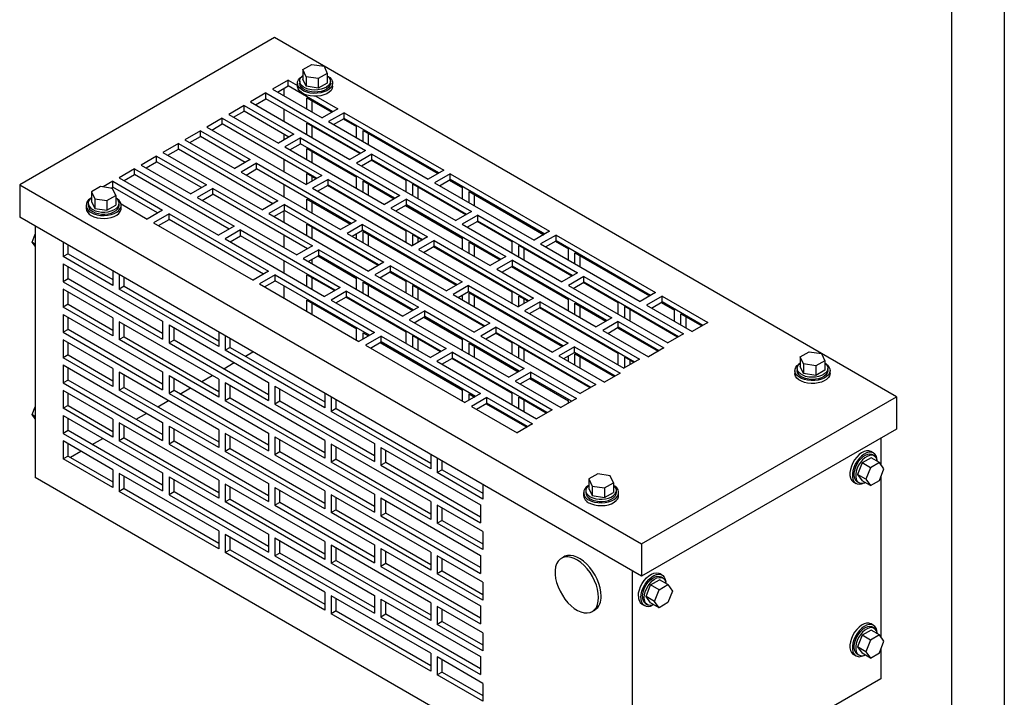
# Model space of a CAD drawing. Header units: inches. Extents: x 0 to 33, y 0 to 25.5.
# Tile 3 of 4: x 19 to 33, y 5 to 14.6. Entities that reach past the tile are written whole.
import ezdxf

# ---------------------------------------------------------------- set-up
doc = ezdxf.new("R2010")
doc.units = ezdxf.units.IN
doc.header["$LTSCALE"] = 3
doc.header["$MEASUREMENT"] = 0
doc.layers.add('TEXT', color=140, linetype='Continuous', lineweight=25)

msp = doc.modelspace()

# ---------------------------------------------------------------- linework, layer by layer
at = {"color": 7, "linetype": 'Continuous'}
msp.add_line((33, 25.5), (33, 0), dxfattribs=at)
for p, q in [((22.628, 14.346), (19.004, 12.254)), ((31.467, 9.244), (22.628, 14.346)), ((23.028, 13.892), (23.156, 13.966)), ((23.075, 13.791), (23.028, 13.892)), ((23.028, 13.892), (23.028, 13.755)), ((23.156, 13.966), (23.33, 13.939)), ((23.33, 13.939), (23.377, 13.838)), ((22.818, 13.742), (22.597, 13.614)), ((22.818, 13.742), (22.952, 13.664)), ((22.818, 13.66), (22.818, 13.742)), ((22.984, 13.728), (22.984, 13.698)), ((23.075, 13.655), (23.028, 13.755)), ((23.249, 13.765), (23.075, 13.791)), ((23.075, 13.791), (23.075, 13.655)), ((23.377, 13.838), (23.249, 13.765)), ((23.249, 13.765), (23.249, 13.628)), ((23.377, 13.838), (23.377, 13.701)), ((23.421, 13.698), (23.421, 13.728)), ((22.597, 13.614), (23.304, 13.206)), ((22.668, 13.573), (22.818, 13.66)), ((22.761, 13.627), (22.761, 13.52)), ((23.454, 13.292), (22.818, 13.66)), ((22.952, 13.698), (22.952, 13.657)), ((23.249, 13.628), (23.075, 13.655)), ((23.377, 13.701), (23.249, 13.628)), ((23.452, 13.657), (23.452, 13.698)), ((22.505, 13.561), (22.284, 13.433)), ((22.355, 13.393), (22.505, 13.479)), ((22.505, 13.561), (23.919, 12.744)), ((22.505, 13.479), (22.505, 13.561)), ((23.849, 12.704), (22.505, 13.479)), ((23.086, 13.332), (23.086, 13.49)), ((23.086, 13.49), (23.441, 13.285)), ((23.156, 13.449), (23.156, 13.291)), ((23.214, 13.513), (23.525, 13.333)), ((22.196, 13.382), (21.975, 13.255)), ((22.045, 13.214), (22.196, 13.301)), ((22.196, 13.382), (22.903, 12.974)), ((22.196, 13.301), (22.196, 13.382)), ((22.832, 12.933), (22.196, 13.301)), ((22.284, 13.433), (23.698, 12.617)), ((22.761, 13.332), (22.761, 13.158)), ((23.525, 13.333), (23.304, 13.206)), ((21.883, 13.202), (21.662, 13.074)), ((21.883, 13.202), (23.297, 12.385)), ((21.883, 13.12), (21.883, 13.202)), ((21.975, 13.255), (22.682, 12.847)), ((23.617, 13.28), (23.396, 13.153)), ((23.467, 13.112), (23.617, 13.199)), ((23.604, 13.191), (23.793, 13.082)), ((23.617, 13.28), (25.031, 12.464)), ((23.617, 13.199), (23.617, 13.28)), ((24.96, 12.423), (23.617, 13.199)), ((21.573, 13.023), (21.352, 12.896)), ((21.573, 13.023), (22.281, 12.615)), ((21.573, 12.941), (21.573, 13.023)), ((21.662, 13.074), (23.076, 12.258)), ((21.733, 13.033), (21.883, 13.12)), ((23.226, 12.344), (21.883, 13.12)), ((23.086, 12.971), (23.086, 13.133)), ((23.839, 12.698), (23.086, 13.133)), ((23.156, 13.092), (23.156, 12.93)), ((23.396, 13.153), (24.81, 12.336)), ((23.793, 12.924), (23.793, 13.082)), ((23.885, 12.871), (23.885, 13.029)), ((23.885, 13.029), (24.947, 12.415)), ((21.352, 12.896), (22.06, 12.487)), ((21.423, 12.855), (21.573, 12.941)), ((22.21, 12.574), (21.573, 12.941)), ((22.903, 12.974), (22.682, 12.847)), ((22.761, 12.975), (22.761, 12.892)), ((22.995, 12.921), (22.774, 12.793)), ((22.995, 12.921), (24.409, 12.105)), ((22.995, 12.839), (22.995, 12.921)), ((23.956, 12.988), (23.956, 12.83)), ((21.261, 12.842), (21.04, 12.715)), ((21.11, 12.674), (21.261, 12.761)), ((21.261, 12.842), (22.675, 12.026)), ((21.261, 12.761), (21.261, 12.842)), ((22.604, 11.985), (21.261, 12.761)), ((22.774, 12.793), (24.188, 11.977)), ((22.844, 12.753), (22.995, 12.839)), ((24.338, 12.064), (22.995, 12.839)), ((23.086, 12.613), (23.086, 12.771)), ((23.086, 12.771), (23.793, 12.363)), ((23.919, 12.744), (23.698, 12.617)), ((20.951, 12.664), (20.73, 12.536)), ((20.951, 12.664), (21.658, 12.256)), ((20.951, 12.582), (20.951, 12.664)), ((21.04, 12.715), (22.454, 11.898)), ((22.281, 12.615), (22.06, 12.487)), ((22.761, 12.613), (22.761, 12.44)), ((23.156, 12.731), (23.156, 12.573)), ((24.011, 12.691), (23.79, 12.564)), ((23.861, 12.523), (24.011, 12.61)), ((24.5, 12.316), (24.001, 12.604)), ((24.011, 12.691), (25.425, 11.875)), ((24.011, 12.61), (24.011, 12.691)), ((25.355, 11.834), (24.011, 12.61)), ((20.638, 12.483), (20.417, 12.356)), ((20.638, 12.483), (22.053, 11.667)), ((20.638, 12.402), (20.638, 12.483)), ((20.73, 12.536), (21.437, 12.128)), ((20.801, 12.495), (20.951, 12.582)), ((21.588, 12.215), (20.951, 12.582)), ((22.372, 12.562), (22.152, 12.434)), ((22.222, 12.393), (22.372, 12.48)), ((22.372, 12.562), (23.787, 11.745)), ((22.372, 12.48), (22.372, 12.562)), ((23.716, 11.705), (22.372, 12.48)), ((23.79, 12.564), (25.204, 11.747)), ((25.031, 12.464), (24.81, 12.336)), ((20.417, 12.356), (21.832, 11.539)), ((20.488, 12.315), (20.638, 12.402)), ((21.982, 11.626), (20.638, 12.402)), ((22.152, 12.434), (23.566, 11.618)), ((23.297, 12.385), (23.076, 12.258)), ((23.216, 12.339), (23.086, 12.414)), ((23.086, 12.263), (23.086, 12.414)), ((23.156, 12.373), (23.156, 12.304)), ((23.389, 12.332), (23.168, 12.205)), ((23.389, 12.332), (24.803, 11.516)), ((23.389, 12.251), (23.389, 12.332)), ((23.793, 12.205), (23.793, 12.363)), ((25.123, 12.411), (24.902, 12.283)), ((24.973, 12.242), (25.123, 12.329)), ((25.11, 12.321), (25.299, 12.212)), ((25.123, 12.411), (26.537, 11.594)), ((25.123, 12.329), (25.123, 12.411)), ((26.467, 11.554), (25.123, 12.329)), ((19.004, 12.254), (27.843, 7.152)), ((19.004, 12.254), (19.004, 11.795)), ((20.151, 12.231), (20.023, 12.157)), ((20.325, 12.204), (20.151, 12.231)), ((20.329, 12.305), (20.19, 12.225)), ((20.302, 12.207), (20.329, 12.223)), ((20.372, 12.103), (20.325, 12.204)), ((20.329, 12.305), (21.036, 11.896)), ((20.329, 12.223), (20.329, 12.305)), ((20.965, 11.856), (20.329, 12.223)), ((21.658, 12.256), (21.437, 12.128)), ((21.75, 12.203), (21.529, 12.075)), ((21.75, 12.203), (23.164, 11.386)), ((21.75, 12.121), (21.75, 12.203)), ((22.761, 12.256), (22.761, 12.083)), ((23.168, 12.205), (24.582, 11.388)), ((23.239, 12.164), (23.389, 12.251)), ((24.5, 11.598), (23.379, 12.245)), ((24.732, 11.475), (23.389, 12.251)), ((23.885, 12.31), (24.325, 12.056)), ((23.885, 12.152), (23.885, 12.31)), ((23.956, 12.269), (23.956, 12.111)), ((24.5, 12.154), (24.5, 12.316)), ((25.345, 11.829), (24.592, 12.263)), ((24.592, 12.101), (24.592, 12.263)), ((24.663, 12.222), (24.663, 12.06)), ((24.902, 12.283), (26.316, 11.467)), ((25.299, 12.054), (25.299, 12.212)), ((20.023, 12.157), (20.07, 12.057)), ((20.023, 12.157), (20.023, 12.02)), ((20.07, 12.057), (20.244, 12.03)), ((20.07, 12.057), (20.07, 11.92)), ((20.244, 12.03), (20.372, 12.103)), ((20.372, 12.103), (20.372, 11.967)), ((21.529, 12.075), (22.943, 11.259)), ((21.6, 12.034), (21.75, 12.121)), ((23.094, 11.345), (21.75, 12.121)), ((23.086, 11.895), (23.086, 12.053)), ((23.086, 12.053), (23.702, 11.697)), ((24.409, 12.105), (24.188, 11.977)), ((24.501, 12.052), (24.28, 11.924)), ((24.501, 12.052), (25.915, 11.235)), ((24.501, 11.97), (24.501, 12.052)), ((25.391, 12.001), (25.391, 12.159)), ((25.391, 12.159), (26.453, 11.546)), ((25.462, 12.118), (25.462, 11.96)), ((19.947, 11.963), (19.947, 11.922)), ((19.978, 11.994), (19.978, 11.963)), ((20.023, 12.02), (20.07, 11.92)), ((20.07, 11.92), (20.244, 11.893)), ((20.244, 12.03), (20.244, 11.893)), ((20.244, 11.893), (20.372, 11.967)), ((20.416, 11.963), (20.416, 11.994)), ((20.445, 11.983), (20.815, 11.769)), ((20.447, 11.922), (20.447, 11.963)), ((22.675, 12.026), (22.454, 11.898)), ((22.767, 11.973), (22.546, 11.845)), ((22.767, 11.973), (24.181, 11.157)), ((22.767, 11.891), (22.767, 11.973)), ((23.156, 12.012), (23.156, 11.854)), ((24.28, 11.924), (25.694, 11.108)), ((24.351, 11.883), (24.501, 11.97)), ((24.487, 11.962), (25.299, 11.494)), ((25.844, 11.194), (24.501, 11.97)), ((27.843, 6.692), (19.004, 11.795)), ((21.036, 11.896), (20.815, 11.769)), ((21.128, 11.843), (20.907, 11.716)), ((20.978, 11.675), (21.128, 11.762)), ((21.128, 11.843), (22.542, 11.027)), ((21.128, 11.762), (21.128, 11.843)), ((22.471, 10.986), (21.128, 11.762)), ((22.546, 11.845), (23.96, 11.029)), ((22.616, 11.805), (22.767, 11.891)), ((22.761, 11.888), (22.761, 11.721)), ((24.11, 11.116), (22.767, 11.891)), ((25.425, 11.875), (25.204, 11.747)), ((25.517, 11.822), (25.296, 11.694)), ((25.517, 11.822), (26.932, 11.006)), ((25.517, 11.74), (25.517, 11.822)), ((19.225, 11.667), (19.225, 8.095)), ((20.907, 11.716), (22.321, 10.899)), ((22.053, 11.667), (21.832, 11.539)), ((24.1, 11.11), (23.086, 11.696)), ((23.086, 11.534), (23.086, 11.696)), ((23.156, 11.655), (23.156, 11.493)), ((23.787, 11.745), (23.566, 11.618)), ((23.879, 11.692), (23.658, 11.565)), ((23.879, 11.692), (25.293, 10.876)), ((23.879, 11.611), (23.879, 11.692)), ((25.296, 11.694), (26.711, 10.878)), ((25.367, 11.654), (25.517, 11.74)), ((26.006, 11.447), (25.508, 11.735)), ((26.861, 10.965), (25.517, 11.74)), ((19.183, 11.442), (19.225, 11.552)), ((22.144, 11.614), (21.923, 11.486)), ((21.923, 11.486), (23.338, 10.67)), ((21.994, 11.445), (22.144, 11.532)), ((22.144, 11.614), (23.559, 10.797)), ((22.144, 11.532), (22.144, 11.614)), ((23.488, 10.757), (22.144, 11.532)), ((22.761, 11.538), (22.761, 11.364)), ((23.658, 11.565), (25.072, 10.748)), ((23.728, 11.524), (23.879, 11.611)), ((23.793, 11.487), (23.793, 11.561)), ((25.222, 10.835), (23.879, 11.611)), ((23.885, 11.592), (25.209, 10.827)), ((23.885, 11.434), (23.885, 11.592)), ((23.956, 11.551), (23.956, 11.393)), ((24.5, 11.436), (24.5, 11.598)), ((24.803, 11.516), (24.582, 11.388)), ((24.723, 11.469), (24.592, 11.545)), ((24.592, 11.394), (24.592, 11.545)), ((24.663, 11.504), (24.663, 11.435)), ((25.299, 11.336), (25.299, 11.494)), ((26.537, 11.594), (26.316, 11.467)), ((26.629, 11.541), (26.408, 11.414)), ((26.629, 11.541), (28.043, 10.725)), ((26.629, 11.46), (26.629, 11.541)), ((19.183, 11.442), (19.225, 11.418)), ((19.225, 11.382), (19.183, 11.442)), ((19.621, 11.439), (19.621, 11.235)), ((19.692, 11.275), (19.692, 11.398)), ((23.164, 11.386), (22.943, 11.259)), ((24.895, 11.463), (24.674, 11.335)), ((24.745, 11.294), (24.895, 11.381)), ((26.006, 10.728), (24.885, 11.375)), ((24.895, 11.463), (26.309, 10.646)), ((24.895, 11.381), (24.895, 11.463)), ((26.239, 10.605), (24.895, 11.381)), ((25.391, 11.441), (25.831, 11.187)), ((25.391, 11.283), (25.391, 11.441)), ((25.462, 11.4), (25.462, 11.242)), ((26.006, 11.285), (26.006, 11.447)), ((26.851, 10.959), (26.098, 11.394)), ((26.098, 11.232), (26.098, 11.394)), ((26.169, 11.353), (26.169, 11.191)), ((26.408, 11.414), (27.823, 10.597)), ((26.479, 11.373), (26.629, 11.46)), ((26.616, 11.452), (26.805, 11.343)), ((27.973, 10.684), (26.629, 11.46)), ((26.805, 11.185), (26.805, 11.343)), ((19.692, 11.275), (19.621, 11.235)), ((20.328, 10.826), (19.621, 11.235)), ((19.692, 11.275), (20.328, 10.908)), ((23.256, 11.333), (23.035, 11.206)), ((23.035, 11.206), (24.45, 10.389)), ((23.106, 11.165), (23.256, 11.251)), ((23.243, 11.244), (23.793, 10.926)), ((23.256, 11.333), (24.671, 10.517)), ((23.256, 11.251), (23.256, 11.333)), ((24.6, 10.476), (23.256, 11.251)), ((24.674, 11.335), (26.088, 10.519)), ((25.915, 11.235), (25.694, 11.108)), ((26.897, 11.132), (26.897, 11.29)), ((26.897, 11.29), (27.959, 10.676)), ((26.968, 11.249), (26.968, 11.091)), ((19.621, 11.132), (19.621, 10.877)), ((19.621, 11.132), (21.035, 10.316)), ((19.692, 10.918), (19.692, 11.092)), ((22.761, 11.176), (22.761, 11.003)), ((23.156, 11.194), (23.156, 11.136)), ((24.181, 11.157), (23.96, 11.029)), ((24.273, 11.104), (24.052, 10.976)), ((24.273, 11.104), (25.687, 10.287)), ((24.273, 11.022), (24.273, 11.104)), ((26.007, 11.182), (25.786, 11.055)), ((25.857, 11.014), (26.007, 11.1)), ((25.994, 11.093), (26.805, 10.624)), ((26.007, 11.182), (27.421, 10.366)), ((26.007, 11.1), (26.007, 11.182)), ((27.351, 10.325), (26.007, 11.1)), ((19.692, 10.918), (19.621, 10.877)), ((21.035, 10.143), (19.692, 10.918)), ((20.328, 11.03), (20.328, 10.826)), ((20.42, 10.977), (20.42, 10.773)), ((20.491, 10.814), (20.491, 10.937)), ((22.542, 11.027), (22.321, 10.899)), ((22.634, 10.974), (22.413, 10.846)), ((22.634, 10.974), (24.048, 10.157)), ((22.634, 10.892), (22.634, 10.974)), ((23.478, 10.751), (23.086, 10.977)), ((23.086, 10.815), (23.086, 10.977)), ((23.156, 10.936), (23.156, 10.774)), ((23.793, 10.768), (23.793, 10.926)), ((24.052, 10.976), (25.466, 10.16)), ((24.123, 10.935), (24.273, 11.022)), ((24.5, 10.879), (24.263, 11.016)), ((25.616, 10.246), (24.273, 11.022)), ((25.786, 11.055), (27.2, 10.238)), ((26.932, 11.006), (26.711, 10.878)), ((27.023, 10.952), (26.803, 10.825)), ((27.023, 10.952), (28.438, 10.136)), ((27.023, 10.871), (27.023, 10.952)), ((19.621, 10.877), (21.035, 10.061)), ((20.491, 10.814), (20.42, 10.773)), ((20.491, 10.814), (21.834, 10.038)), ((22.413, 10.846), (23.827, 10.03)), ((22.484, 10.806), (22.634, 10.892)), ((23.978, 10.117), (22.634, 10.892)), ((22.761, 10.819), (22.761, 10.646)), ((23.559, 10.797), (23.338, 10.67)), ((23.885, 10.873), (24.586, 10.468)), ((23.885, 10.715), (23.885, 10.873)), ((23.956, 10.832), (23.956, 10.674)), ((24.5, 10.717), (24.5, 10.879)), ((25.606, 10.24), (24.592, 10.826)), ((24.592, 10.664), (24.592, 10.826)), ((24.663, 10.785), (24.663, 10.623)), ((25.293, 10.876), (25.072, 10.748)), ((25.385, 10.823), (25.164, 10.695)), ((25.385, 10.823), (26.799, 10.006)), ((25.385, 10.741), (25.385, 10.823)), ((26.803, 10.825), (28.217, 10.008)), ((26.873, 10.784), (27.023, 10.871)), ((27.512, 10.577), (27.014, 10.865)), ((28.367, 10.095), (27.023, 10.871)), ((19.621, 10.771), (19.621, 10.516)), ((20.328, 10.363), (19.621, 10.771)), ((19.692, 10.557), (19.692, 10.73)), ((21.834, 9.957), (20.42, 10.773)), ((23.651, 10.744), (23.43, 10.617)), ((23.5, 10.576), (23.651, 10.663)), ((24.5, 10.161), (23.64, 10.657)), ((23.651, 10.744), (25.065, 9.928)), ((23.651, 10.663), (23.651, 10.744)), ((24.994, 9.887), (23.651, 10.663)), ((25.164, 10.695), (26.578, 9.879)), ((25.235, 10.654), (25.385, 10.741)), ((25.299, 10.617), (25.299, 10.692)), ((26.728, 9.966), (25.385, 10.741)), ((25.391, 10.722), (26.715, 9.958)), ((25.391, 10.564), (25.391, 10.722)), ((25.462, 10.681), (25.462, 10.523)), ((26.006, 10.566), (26.006, 10.728)), ((26.309, 10.646), (26.088, 10.519)), ((26.229, 10.6), (26.098, 10.675)), ((26.098, 10.524), (26.098, 10.675)), ((28.043, 10.725), (27.823, 10.597)), ((28.135, 10.672), (27.914, 10.544)), ((28.135, 10.672), (28.784, 10.297)), ((28.135, 10.59), (28.135, 10.672)), ((19.692, 10.557), (19.621, 10.516)), ((20.328, 10.108), (19.621, 10.516)), ((19.692, 10.557), (20.328, 10.189)), ((23.086, 10.458), (23.086, 10.616)), ((23.086, 10.616), (23.793, 10.207)), ((23.156, 10.575), (23.156, 10.417)), ((23.43, 10.617), (24.844, 9.8)), ((24.671, 10.517), (24.45, 10.389)), ((26.169, 10.634), (26.169, 10.565)), ((26.401, 10.593), (26.18, 10.466)), ((26.251, 10.425), (26.401, 10.512)), ((27.512, 9.859), (26.391, 10.506)), ((26.401, 10.593), (27.815, 9.777)), ((26.401, 10.512), (26.401, 10.593)), ((27.745, 9.736), (26.401, 10.512)), ((26.805, 10.466), (26.805, 10.624)), ((26.897, 10.571), (27.337, 10.317)), ((26.897, 10.413), (26.897, 10.571)), ((26.968, 10.53), (26.968, 10.372)), ((27.512, 10.415), (27.512, 10.577)), ((28.357, 10.09), (27.604, 10.524)), ((27.604, 10.362), (27.604, 10.524)), ((27.914, 10.544), (28.563, 10.17)), ((27.985, 10.503), (28.135, 10.59)), ((28.122, 10.582), (28.311, 10.473)), ((28.713, 10.256), (28.135, 10.59)), ((19.621, 10.414), (21.035, 9.597)), ((19.621, 10.414), (19.621, 10.159)), ((19.692, 10.2), (19.692, 10.373)), ((20.328, 10.363), (20.328, 10.108)), ((24.763, 10.464), (24.542, 10.336)), ((24.612, 10.295), (24.763, 10.382)), ((24.749, 10.374), (25.299, 10.057)), ((24.763, 10.464), (26.177, 9.647)), ((24.763, 10.382), (24.763, 10.464)), ((26.106, 9.606), (24.763, 10.382)), ((26.18, 10.466), (27.594, 9.649)), ((27.421, 10.366), (27.2, 10.238)), ((27.675, 10.483), (27.675, 10.321)), ((28.311, 10.315), (28.311, 10.473)), ((28.403, 10.262), (28.403, 10.42)), ((28.403, 10.42), (28.7, 10.249)), ((28.474, 10.379), (28.474, 10.221)), ((21.834, 9.493), (20.42, 10.31)), ((20.42, 10.31), (20.42, 10.055)), ((20.491, 10.096), (20.491, 10.269)), ((21.035, 10.316), (21.035, 10.061)), ((21.127, 10.263), (22.541, 9.447)), ((21.127, 10.263), (21.127, 10.008)), ((21.198, 10.049), (21.198, 10.222)), ((24.542, 10.336), (25.956, 9.52)), ((25.687, 10.287), (25.466, 10.16)), ((25.779, 10.234), (25.558, 10.106)), ((25.779, 10.234), (27.193, 9.418)), ((25.779, 10.152), (25.779, 10.234)), ((27.513, 10.313), (27.292, 10.185)), ((27.363, 10.144), (27.513, 10.231)), ((27.5, 10.223), (28.078, 9.89)), ((27.513, 10.313), (28.162, 9.938)), ((27.513, 10.231), (27.513, 10.313)), ((28.091, 9.897), (27.513, 10.231)), ((28.784, 10.297), (28.563, 10.17)), ((19.692, 10.2), (19.621, 10.159)), ((19.621, 10.159), (21.035, 9.342)), ((21.035, 9.424), (19.692, 10.2)), ((20.491, 10.096), (20.42, 10.055)), ((20.491, 10.096), (21.834, 9.32)), ((21.834, 10.161), (21.834, 9.957)), ((21.926, 10.108), (21.926, 9.904)), ((23.793, 10.05), (23.793, 10.207)), ((24.048, 10.157), (23.827, 10.03)), ((23.885, 10.154), (23.964, 10.109)), ((23.885, 10.063), (23.885, 10.154)), ((24.14, 10.104), (23.919, 9.977)), ((23.956, 10.114), (23.956, 10.104)), ((24.14, 10.104), (25.554, 9.288)), ((24.14, 10.023), (24.14, 10.104)), ((24.5, 9.999), (24.5, 10.161)), ((24.984, 9.881), (24.592, 10.108)), ((24.592, 9.946), (24.592, 10.108)), ((25.558, 10.106), (26.972, 9.29)), ((25.629, 10.066), (25.779, 10.152)), ((26.006, 10.01), (25.769, 10.147)), ((27.122, 9.377), (25.779, 10.152)), ((27.292, 10.185), (27.941, 9.811)), ((28.438, 10.136), (28.217, 10.008)), ((19.621, 10.053), (19.621, 9.797)), ((20.328, 9.644), (19.621, 10.053)), ((19.692, 9.838), (19.692, 10.012)), ((21.834, 9.238), (20.42, 10.055)), ((21.198, 10.049), (21.127, 10.008)), ((21.127, 10.008), (22.541, 9.191)), ((22.541, 9.273), (21.198, 10.049)), ((21.997, 9.945), (21.926, 9.904)), ((21.997, 9.945), (21.997, 10.067)), ((21.997, 9.945), (23.34, 9.169)), ((23.919, 9.977), (25.333, 9.16)), ((23.99, 9.936), (24.14, 10.023)), ((24.127, 10.015), (25.299, 9.338)), ((25.484, 9.247), (24.14, 10.023)), ((24.663, 10.067), (24.663, 9.905)), ((25.299, 9.899), (25.299, 10.057)), ((25.391, 10.003), (26.092, 9.599)), ((25.391, 9.846), (25.391, 10.003)), ((25.462, 9.963), (25.462, 9.805)), ((26.006, 9.848), (26.006, 10.01)), ((27.112, 9.371), (26.098, 9.957)), ((26.098, 9.795), (26.098, 9.957)), ((26.799, 10.006), (26.578, 9.879)), ((26.891, 9.953), (26.67, 9.826)), ((26.891, 9.953), (27.54, 9.579)), ((26.891, 9.872), (26.891, 9.953)), ((28.162, 9.938), (27.941, 9.811)), ((19.692, 9.838), (19.621, 9.797)), ((20.328, 9.389), (19.621, 9.797)), ((19.692, 9.838), (20.328, 9.471)), ((23.34, 9.087), (21.926, 9.904)), ((22.213, 9.82), (22.319, 9.881)), ((25.065, 9.928), (24.844, 9.8)), ((25.157, 9.875), (24.936, 9.747)), ((25.157, 9.875), (26.571, 9.058)), ((25.157, 9.793), (25.157, 9.875)), ((26.169, 9.916), (26.169, 9.754)), ((26.67, 9.826), (27.319, 9.451)), ((26.741, 9.785), (26.891, 9.872)), ((26.805, 9.748), (26.805, 9.822)), ((27.469, 9.538), (26.891, 9.872)), ((26.897, 9.853), (27.455, 9.53)), ((26.897, 9.695), (26.897, 9.853)), ((26.968, 9.812), (26.968, 9.654)), ((27.512, 9.697), (27.512, 9.859)), ((27.735, 9.73), (27.604, 9.806)), ((27.604, 9.655), (27.604, 9.806)), ((30.099, 9.81), (30.227, 9.884)), ((30.146, 9.709), (30.099, 9.81)), ((30.099, 9.81), (30.099, 9.673)), ((30.227, 9.884), (30.401, 9.857)), ((30.401, 9.857), (30.448, 9.756)), ((19.621, 9.695), (21.035, 8.879)), ((19.621, 9.695), (19.621, 9.44)), ((21.904, 9.641), (22.054, 9.728)), ((24.936, 9.747), (26.35, 8.931)), ((25.006, 9.706), (25.157, 9.793)), ((26.006, 9.291), (25.147, 9.787)), ((26.5, 9.018), (25.157, 9.793)), ((27.815, 9.777), (27.594, 9.649)), ((27.675, 9.765), (27.675, 9.696)), ((30.146, 9.573), (30.099, 9.673)), ((30.146, 9.709), (30.146, 9.573)), ((30.32, 9.682), (30.146, 9.709)), ((30.448, 9.756), (30.32, 9.682)), ((30.32, 9.682), (30.32, 9.546)), ((30.448, 9.756), (30.448, 9.619)), ((19.692, 9.481), (19.692, 9.655)), ((20.328, 9.644), (20.328, 9.389)), ((21.834, 8.775), (20.42, 9.591)), ((20.42, 9.591), (20.42, 9.336)), ((20.491, 9.377), (20.491, 9.55)), ((21.035, 9.597), (21.035, 9.342)), ((21.127, 9.544), (22.541, 8.728)), ((21.127, 9.544), (21.127, 9.289)), ((21.591, 9.461), (21.741, 9.547)), ((26.177, 9.647), (25.956, 9.52)), ((26.269, 9.594), (26.048, 9.467)), ((26.269, 9.594), (26.917, 9.22)), ((26.269, 9.513), (26.269, 9.594)), ((27.54, 9.579), (27.319, 9.451)), ((30.024, 9.616), (30.024, 9.575)), ((30.055, 9.646), (30.055, 9.616)), ((30.32, 9.546), (30.146, 9.573)), ((30.448, 9.619), (30.32, 9.546)), ((30.492, 9.616), (30.492, 9.646)), ((30.524, 9.575), (30.524, 9.616)), ((19.692, 9.481), (19.621, 9.44)), ((19.621, 9.44), (21.035, 8.624)), ((21.035, 8.705), (19.692, 9.481)), ((21.198, 9.33), (21.198, 9.504)), ((21.834, 9.493), (21.834, 9.238)), ((23.34, 8.624), (21.926, 9.44)), ((21.926, 9.44), (21.926, 9.185)), ((21.997, 9.226), (21.997, 9.4)), ((22.541, 9.447), (22.541, 9.191)), ((22.633, 9.394), (24.047, 8.577)), ((22.633, 9.394), (22.633, 9.138)), ((26.048, 9.467), (26.696, 9.092)), ((26.118, 9.426), (26.269, 9.513)), ((26.255, 9.505), (26.805, 9.187)), ((26.847, 9.179), (26.269, 9.513)), ((27.193, 9.418), (26.972, 9.29)), ((19.621, 9.334), (19.621, 9.079)), ((20.328, 8.926), (19.621, 9.334)), ((19.692, 9.12), (19.692, 9.293)), ((20.491, 9.377), (20.42, 9.336)), ((21.834, 8.52), (20.42, 9.336)), ((20.491, 9.377), (21.834, 8.601)), ((21.198, 9.33), (21.127, 9.289)), ((21.127, 9.289), (22.541, 8.473)), ((22.541, 8.554), (21.198, 9.33)), ((21.281, 9.282), (21.431, 9.369)), ((22.704, 9.179), (22.704, 9.353)), ((23.34, 9.292), (23.34, 9.087)), ((23.432, 9.238), (23.432, 9.034)), ((25.299, 9.18), (25.299, 9.338)), ((25.554, 9.288), (25.333, 9.16)), ((25.391, 9.285), (25.47, 9.239)), ((25.391, 9.194), (25.391, 9.285)), ((25.462, 9.244), (25.462, 9.234)), ((26.006, 9.129), (26.006, 9.291)), ((26.49, 9.012), (26.098, 9.238)), ((26.098, 9.076), (26.098, 9.238)), ((27.843, 7.152), (31.467, 9.244)), ((31.467, 9.244), (31.467, 8.784)), ((19.183, 8.993), (19.225, 9.102)), ((19.692, 9.12), (19.621, 9.079)), ((19.692, 9.12), (20.328, 8.752)), ((20.968, 9.101), (21.119, 9.188)), ((21.997, 9.226), (21.926, 9.185)), ((23.34, 8.369), (21.926, 9.185)), ((21.997, 9.226), (23.34, 8.45)), ((22.704, 9.179), (22.633, 9.138)), ((22.633, 9.138), (24.047, 8.322)), ((24.047, 8.404), (22.704, 9.179)), ((23.503, 9.075), (23.503, 9.198)), ((25.646, 9.235), (25.425, 9.107)), ((25.425, 9.107), (26.074, 8.733)), ((25.496, 9.067), (25.646, 9.153)), ((25.633, 9.145), (26.211, 8.812)), ((25.646, 9.235), (26.295, 8.86)), ((25.646, 9.153), (25.646, 9.235)), ((26.224, 8.82), (25.646, 9.153)), ((26.169, 9.197), (26.169, 9.035)), ((26.917, 9.22), (26.696, 9.092)), ((26.805, 9.155), (26.805, 9.187)), ((19.183, 8.993), (19.225, 8.968)), ((19.225, 8.932), (19.183, 8.993)), ((20.328, 8.671), (19.621, 9.079)), ((19.621, 8.977), (21.035, 8.16)), ((19.621, 8.977), (19.621, 8.722)), ((20.659, 8.923), (20.809, 9.009)), ((23.503, 9.075), (23.432, 9.034)), ((24.846, 8.218), (23.432, 9.034)), ((23.503, 9.075), (24.846, 8.3)), ((26.571, 9.058), (26.35, 8.931)), ((19.692, 8.762), (19.692, 8.936)), ((20.328, 8.926), (20.328, 8.671)), ((21.834, 8.056), (20.42, 8.873)), ((20.42, 8.873), (20.42, 8.618)), ((20.491, 8.658), (20.491, 8.832)), ((20.491, 8.826), (20.496, 8.829)), ((21.035, 8.879), (21.035, 8.624)), ((21.127, 8.826), (22.541, 8.009)), ((21.127, 8.826), (21.127, 8.571)), ((26.295, 8.86), (26.074, 8.733)), ((19.692, 8.762), (19.621, 8.722)), ((19.621, 8.722), (21.035, 7.905)), ((21.035, 7.987), (19.692, 8.762)), ((21.198, 8.612), (21.198, 8.785)), ((21.834, 8.775), (21.834, 8.52)), ((23.34, 7.905), (21.926, 8.722)), ((21.926, 8.722), (21.926, 8.467)), ((21.997, 8.507), (21.997, 8.681)), ((22.541, 8.728), (22.541, 8.473)), ((31.467, 8.784), (27.843, 6.692)), ((19.621, 8.615), (19.621, 8.36)), ((20.328, 8.207), (19.621, 8.615)), ((19.692, 8.401), (19.692, 8.575)), ((20.036, 8.563), (20.187, 8.65)), ((20.491, 8.658), (20.42, 8.618)), ((21.834, 7.801), (20.42, 8.618)), ((20.491, 8.658), (21.834, 7.883)), ((21.198, 8.612), (21.127, 8.571)), ((21.127, 8.571), (22.541, 7.754)), ((22.541, 7.836), (21.198, 8.612)), ((22.633, 8.675), (24.047, 7.859)), ((22.633, 8.675), (22.633, 8.42)), ((22.704, 8.461), (22.704, 8.634)), ((23.34, 8.624), (23.34, 8.369)), ((24.846, 7.755), (23.432, 8.571)), ((23.432, 8.571), (23.432, 8.316)), ((24.047, 8.577), (24.047, 8.322)), ((31.246, 8.657), (31.246, 8.279)), ((19.692, 8.401), (19.621, 8.36)), ((19.692, 8.401), (20.328, 8.034)), ((19.724, 8.383), (19.874, 8.469)), ((21.997, 8.507), (21.926, 8.467)), ((23.34, 7.65), (21.926, 8.467)), ((21.997, 8.507), (23.34, 7.732)), ((22.704, 8.461), (22.633, 8.42)), ((22.633, 8.42), (24.047, 7.603)), ((24.047, 7.685), (22.704, 8.461)), ((23.503, 8.357), (23.503, 8.53)), ((24.139, 8.524), (25.554, 7.708)), ((24.139, 8.524), (24.139, 8.269)), ((24.21, 8.31), (24.21, 8.483)), ((24.846, 8.422), (24.846, 8.218)), ((31.141, 8.445), (31.106, 8.465)), ((31.152, 8.402), (31.125, 8.418)), ((20.328, 7.952), (19.621, 8.36)), ((23.503, 8.357), (23.432, 8.316)), ((24.846, 7.499), (23.432, 8.316)), ((23.503, 8.357), (24.846, 7.581)), ((24.21, 8.31), (24.139, 8.269)), ((24.139, 8.269), (25.554, 7.452)), ((25.554, 7.534), (24.21, 8.31)), ((24.938, 8.369), (24.938, 8.165)), ((25.009, 8.206), (25.009, 8.328)), ((30.978, 8.304), (30.915, 8.139)), ((31.106, 8.377), (30.978, 8.304)), ((31.097, 8.235), (30.978, 8.304)), ((31.224, 8.309), (31.097, 8.235)), ((31.224, 8.309), (31.106, 8.377)), ((31.288, 8.218), (31.224, 8.309)), ((20.328, 8.207), (20.328, 7.952)), ((21.834, 7.338), (20.42, 8.154)), ((20.42, 8.154), (20.42, 7.899)), ((21.035, 8.16), (21.035, 7.905)), ((25.009, 8.206), (24.938, 8.165)), ((25.587, 7.79), (24.938, 8.165)), ((25.009, 8.206), (25.587, 7.872)), ((27.222, 8.149), (27.094, 8.075)), ((27.396, 8.122), (27.222, 8.149)), ((27.443, 8.021), (27.396, 8.122)), ((31.033, 8.071), (30.915, 8.139)), ((30.915, 8.139), (30.978, 8.049)), ((31.097, 8.235), (31.033, 8.071)), ((31.224, 8.054), (31.288, 8.218)), ((27.71, 3.196), (19.225, 8.095)), ((20.491, 7.94), (20.491, 8.113)), ((21.127, 8.107), (22.541, 7.291)), ((21.127, 8.107), (21.127, 7.852)), ((21.198, 7.893), (21.198, 8.066)), ((21.834, 8.056), (21.834, 7.801)), ((23.34, 7.187), (21.926, 8.003)), ((21.926, 8.003), (21.926, 7.748)), ((22.541, 8.009), (22.541, 7.754)), ((25.587, 7.994), (25.587, 7.79)), ((27.094, 8.075), (27.141, 7.975)), ((27.094, 8.075), (27.094, 7.938)), ((27.315, 7.948), (27.443, 8.021)), ((27.443, 8.021), (27.443, 7.885)), ((30.856, 8.032), (30.891, 8.012)), ((30.907, 8.039), (30.933, 8.024)), ((31.097, 7.98), (30.978, 8.049)), ((31.033, 8.071), (31.097, 7.98)), ((31.097, 7.98), (31.224, 8.054)), ((31.246, 8.109), (31.246, 5.829)), ((20.491, 7.94), (20.42, 7.899)), ((21.834, 7.083), (20.42, 7.899)), ((20.491, 7.94), (21.834, 7.164)), ((21.198, 7.893), (21.127, 7.852)), ((21.127, 7.852), (22.541, 7.036)), ((22.541, 7.117), (21.198, 7.893)), ((21.997, 7.789), (21.997, 7.962)), ((22.633, 7.956), (24.047, 7.14)), ((22.633, 7.956), (22.633, 7.701)), ((22.704, 7.742), (22.704, 7.916)), ((23.34, 7.905), (23.34, 7.65)), ((24.846, 7.036), (23.432, 7.852)), ((23.432, 7.852), (23.432, 7.597)), ((24.047, 7.859), (24.047, 7.603)), ((27.018, 7.881), (27.018, 7.84)), ((27.05, 7.911), (27.05, 7.881)), ((27.094, 7.938), (27.141, 7.838)), ((27.141, 7.975), (27.141, 7.838)), ((27.141, 7.975), (27.315, 7.948)), ((27.315, 7.948), (27.315, 7.811)), ((27.315, 7.811), (27.443, 7.885)), ((27.487, 7.881), (27.487, 7.911)), ((27.518, 7.84), (27.518, 7.881)), ((21.997, 7.789), (21.926, 7.748)), ((23.34, 6.932), (21.926, 7.748)), ((21.997, 7.789), (23.34, 7.013)), ((22.704, 7.742), (22.633, 7.701)), ((22.633, 7.701), (24.047, 6.885)), ((24.047, 6.966), (22.704, 7.742)), ((23.503, 7.638), (23.503, 7.812)), ((24.139, 7.805), (25.554, 6.989)), ((24.139, 7.805), (24.139, 7.55)), ((24.21, 7.591), (24.21, 7.765)), ((24.846, 7.755), (24.846, 7.499)), ((24.938, 7.701), (24.938, 7.446)), ((25.587, 7.327), (24.938, 7.701)), ((25.554, 7.708), (25.554, 7.452)), ((27.141, 7.838), (27.315, 7.811)), ((23.503, 7.638), (23.432, 7.597)), ((24.846, 6.781), (23.432, 7.597)), ((23.503, 7.638), (24.846, 6.862)), ((24.21, 7.591), (24.139, 7.55)), ((25.554, 6.816), (24.21, 7.591)), ((25.009, 7.487), (25.009, 7.661)), ((24.139, 7.55), (25.554, 6.734)), ((25.009, 7.487), (24.938, 7.446)), ((25.587, 7.072), (24.938, 7.446)), ((25.009, 7.487), (25.587, 7.153)), ((21.834, 7.338), (21.834, 7.083)), ((23.34, 6.468), (21.926, 7.285)), ((21.926, 7.285), (21.926, 7.03)), ((22.541, 7.291), (22.541, 7.036)), ((25.587, 7.327), (25.587, 7.072)), ((21.997, 7.07), (21.997, 7.244)), ((22.633, 7.238), (24.047, 6.421)), ((22.633, 7.238), (22.633, 6.983)), ((22.704, 7.023), (22.704, 7.197)), ((23.34, 7.187), (23.34, 6.932)), ((24.047, 7.14), (24.047, 6.885)), ((27.843, 7.152), (27.843, 6.692)), ((21.997, 7.07), (21.926, 7.03)), ((23.34, 6.213), (21.926, 7.03)), ((21.997, 7.07), (23.34, 6.295)), ((22.704, 7.023), (22.633, 6.983)), ((24.047, 6.248), (22.704, 7.023)), ((24.846, 6.317), (23.432, 7.134)), ((23.432, 7.134), (23.432, 6.879)), ((23.503, 6.919), (23.503, 7.093)), ((24.139, 7.087), (25.554, 6.271)), ((24.139, 7.087), (24.139, 6.832)), ((24.21, 6.873), (24.21, 7.046)), ((24.846, 7.036), (24.846, 6.781)), ((22.633, 6.983), (24.047, 6.166)), ((23.503, 6.919), (23.432, 6.879)), ((24.846, 6.062), (23.432, 6.879)), ((23.503, 6.919), (24.846, 6.144)), ((24.21, 6.873), (24.139, 6.832)), ((25.554, 6.097), (24.21, 6.873)), ((24.938, 6.983), (24.938, 6.728)), ((25.587, 6.608), (24.938, 6.983)), ((25.009, 6.769), (25.009, 6.942)), ((25.554, 6.989), (25.554, 6.734)), ((26.74, 6.969), (26.705, 6.949)), ((24.139, 6.832), (25.554, 6.015)), ((25.009, 6.769), (24.938, 6.728)), ((25.587, 6.353), (24.938, 6.728)), ((25.009, 6.769), (25.587, 6.435)), ((27.71, 6.769), (27.71, 3.196)), ((28.136, 6.71), (28.1, 6.73)), ((25.587, 6.608), (25.587, 6.353)), ((27.973, 6.569), (28.101, 6.643)), ((28.219, 6.574), (28.101, 6.643)), ((28.146, 6.668), (28.12, 6.683)), ((23.34, 6.468), (23.34, 6.213)), ((27.909, 6.404), (27.973, 6.569)), ((28.092, 6.5), (27.973, 6.569)), ((28.028, 6.336), (28.092, 6.5)), ((28.092, 6.5), (28.219, 6.574)), ((28.219, 6.574), (28.283, 6.483)), ((28.283, 6.483), (28.219, 6.319)), ((24.846, 5.599), (23.432, 6.415)), ((23.432, 6.415), (23.432, 6.16)), ((23.503, 6.201), (23.503, 6.374)), ((24.047, 6.421), (24.047, 6.166)), ((24.139, 6.368), (25.554, 5.552)), ((24.139, 6.368), (24.139, 6.113)), ((24.21, 6.154), (24.21, 6.328)), ((24.846, 6.317), (24.846, 6.062)), ((27.901, 6.304), (27.928, 6.289)), ((28.028, 6.336), (27.909, 6.404)), ((27.973, 6.314), (27.909, 6.404)), ((28.092, 6.245), (27.973, 6.314)), ((28.092, 6.245), (28.028, 6.336)), ((28.219, 6.319), (28.092, 6.245)), ((23.503, 6.201), (23.432, 6.16)), ((24.846, 5.344), (23.432, 6.16)), ((23.503, 6.201), (24.846, 5.425)), ((24.938, 6.264), (24.938, 6.009)), ((25.587, 5.89), (24.938, 6.264)), ((25.009, 6.05), (25.009, 6.224)), ((25.554, 6.271), (25.554, 6.015)), ((27.142, 6.191), (27.178, 6.211)), ((27.85, 6.297), (27.886, 6.277)), ((24.21, 6.154), (24.139, 6.113)), ((24.139, 6.113), (25.554, 5.297)), ((25.554, 5.378), (24.21, 6.154)), ((25.009, 6.05), (24.938, 6.009)), ((25.009, 6.05), (25.587, 5.716)), ((25.587, 5.635), (24.938, 6.009)), ((25.587, 5.89), (25.587, 5.635)), ((31.106, 5.928), (30.978, 5.854)), ((31.141, 5.995), (31.106, 6.015)), ((31.224, 5.859), (31.106, 5.928)), ((31.152, 5.953), (31.125, 5.968)), ((30.978, 5.854), (30.915, 5.69)), ((31.097, 5.786), (30.978, 5.854)), ((31.097, 5.786), (31.033, 5.621)), ((31.224, 5.859), (31.097, 5.786)), ((31.288, 5.769), (31.224, 5.859)), ((31.224, 5.604), (31.288, 5.769)), ((24.846, 5.599), (24.846, 5.344)), ((31.033, 5.621), (30.915, 5.69)), ((30.915, 5.69), (30.978, 5.599)), ((31.097, 5.531), (30.978, 5.599)), ((31.033, 5.621), (31.097, 5.531)), ((31.097, 5.531), (31.224, 5.604)), ((31.246, 5.659), (31.246, 5.237)), ((24.938, 5.546), (24.938, 5.291)), ((25.587, 5.171), (24.938, 5.546)), ((25.009, 5.331), (25.009, 5.505)), ((25.554, 5.552), (25.554, 5.297)), ((30.856, 5.582), (30.891, 5.562)), ((30.907, 5.589), (30.933, 5.574)), ((25.009, 5.331), (24.938, 5.291)), ((25.009, 5.331), (25.587, 4.998)), ((25.587, 4.916), (24.938, 5.291)), ((31.246, 5.237), (27.71, 3.196)), ((25.587, 5.171), (25.587, 4.916))]:
    msp.add_line(p, q)
at = {"flags": 128}
for points in [[(23.389, 13.794), (23.411, 13.778), (23.435, 13.752), (23.449, 13.724), (23.452, 13.695), (23.446, 13.666), (23.43, 13.638), (23.404, 13.613), (23.37, 13.591), (23.329, 13.574), (23.283, 13.562), (23.234, 13.555), (23.183, 13.554), (23.134, 13.559), (23.087, 13.57), (23.044, 13.586), (23.009, 13.607), (22.981, 13.631), (22.962, 13.658), (22.953, 13.687), (22.954, 13.716), (22.966, 13.745), (22.987, 13.771), (23.016, 13.794)], [(23.377, 13.805), (23.387, 13.796), (23.408, 13.772), (23.419, 13.745), (23.42, 13.718), (23.412, 13.691), (23.393, 13.666), (23.365, 13.644), (23.33, 13.626), (23.289, 13.612), (23.244, 13.604), (23.197, 13.602), (23.15, 13.606), (23.105, 13.615), (23.065, 13.63), (23.032, 13.649), (23.006, 13.672), (22.99, 13.698), (22.984, 13.725), (22.988, 13.752), (23.002, 13.778), (23.025, 13.802), (23.028, 13.805)], [(23.452, 13.657), (23.452, 13.654), (23.446, 13.625), (23.43, 13.597), (23.404, 13.572), (23.37, 13.55), (23.329, 13.533), (23.283, 13.521), (23.234, 13.514), (23.183, 13.513), (23.134, 13.519), (23.087, 13.529), (23.044, 13.545), (23.009, 13.566), (22.981, 13.591), (22.962, 13.618), (22.953, 13.646), (22.952, 13.657)], [(23.421, 13.698), (23.42, 13.688), (23.412, 13.661), (23.393, 13.636), (23.365, 13.614), (23.33, 13.596), (23.289, 13.582), (23.244, 13.574), (23.197, 13.572), (23.15, 13.576), (23.105, 13.585), (23.065, 13.6), (23.032, 13.619), (23.006, 13.642), (22.99, 13.668), (22.984, 13.695), (22.984, 13.698)], [(20.023, 12.07), (20.007, 12.056), (19.988, 12.031), (19.979, 12.004), (19.98, 11.976), (19.992, 11.95), (20.013, 11.925), (20.043, 11.904)], [(20.02, 11.861), (20.06, 11.843), (20.105, 11.829), (20.153, 11.821), (20.204, 11.819), (20.254, 11.823), (20.302, 11.832), (20.345, 11.847), (20.383, 11.867), (20.413, 11.89), (20.434, 11.917), (20.445, 11.945), (20.447, 11.974), (20.438, 12.003), (20.419, 12.03), (20.391, 12.054), (20.384, 12.059)], [(20.043, 11.904), (20.079, 11.887), (20.122, 11.875), (20.168, 11.868), (20.215, 11.868), (20.261, 11.873), (20.305, 11.884), (20.343, 11.9), (20.375, 11.92), (20.398, 11.944), (20.412, 11.97), (20.416, 11.997), (20.41, 12.024), (20.393, 12.05), (20.372, 12.07)], [(20.02, 11.82), (20.06, 11.802), (20.105, 11.788), (20.153, 11.78), (20.204, 11.778), (20.254, 11.782), (20.302, 11.791), (20.345, 11.806), (20.383, 11.826), (20.413, 11.849), (20.434, 11.876), (20.445, 11.904), (20.447, 11.922)], [(20.043, 11.874), (20.079, 11.857), (20.122, 11.845), (20.168, 11.838), (20.215, 11.837), (20.261, 11.843), (20.305, 11.853), (20.343, 11.869), (20.375, 11.89), (20.398, 11.913), (20.412, 11.939), (20.416, 11.963)], [(30.46, 9.712), (30.482, 9.696), (30.506, 9.67), (30.52, 9.642), (30.523, 9.612), (30.517, 9.583), (30.501, 9.556), (30.475, 9.531), (30.441, 9.509), (30.4, 9.492), (30.354, 9.48), (30.305, 9.473), (30.255, 9.472), (30.205, 9.477), (30.158, 9.488), (30.116, 9.504), (30.08, 9.525), (30.052, 9.549), (30.033, 9.576), (30.024, 9.605), (30.026, 9.634), (30.037, 9.663), (30.058, 9.689), (30.087, 9.712)], [(30.448, 9.723), (30.458, 9.714), (30.479, 9.69), (30.49, 9.663), (30.492, 9.636), (30.483, 9.609), (30.464, 9.584), (30.436, 9.562), (30.401, 9.544), (30.36, 9.53), (30.315, 9.522), (30.268, 9.52), (30.221, 9.524), (30.176, 9.533), (30.136, 9.548), (30.103, 9.567), (30.078, 9.59), (30.061, 9.616), (30.055, 9.643), (30.059, 9.67), (30.073, 9.696), (30.096, 9.72), (30.099, 9.723)], [(30.524, 9.575), (30.523, 9.572), (30.517, 9.543), (30.501, 9.515), (30.475, 9.49), (30.441, 9.468), (30.4, 9.451), (30.354, 9.439), (30.305, 9.432), (30.255, 9.431), (30.205, 9.437), (30.158, 9.447), (30.116, 9.463), (30.08, 9.484), (30.052, 9.508), (30.033, 9.536), (30.024, 9.564), (30.024, 9.575)], [(30.492, 9.616), (30.492, 9.606), (30.483, 9.579), (30.464, 9.554), (30.436, 9.532), (30.401, 9.514), (30.36, 9.5), (30.315, 9.492), (30.268, 9.49), (30.221, 9.494), (30.176, 9.503), (30.136, 9.518), (30.103, 9.537), (30.078, 9.56), (30.061, 9.586), (30.055, 9.613), (30.055, 9.616)], [(31.106, 8.465), (31.102, 8.467), (31.074, 8.476), (31.042, 8.475), (31.007, 8.466), (30.972, 8.447), (30.936, 8.421), (30.903, 8.387), (30.872, 8.347), (30.846, 8.304), (30.826, 8.258), (30.812, 8.212), (30.805, 8.168), (30.805, 8.126), (30.812, 8.09), (30.826, 8.06), (30.846, 8.038), (30.856, 8.032)], [(31.192, 8.342), (31.189, 8.369), (31.178, 8.402), (31.161, 8.428), (31.138, 8.446), (31.109, 8.455), (31.077, 8.455), (31.043, 8.445), (31.007, 8.427), (30.972, 8.4), (30.938, 8.366), (30.908, 8.327), (30.882, 8.284), (30.861, 8.238), (30.847, 8.192), (30.84, 8.147), (30.84, 8.106), (30.847, 8.07), (30.861, 8.04), (30.882, 8.018), (30.908, 8.004), (30.938, 8), (30.972, 8.005), (31.006, 8.018)], [(31.125, 8.418), (31.116, 8.422), (31.088, 8.428), (31.057, 8.424), (31.024, 8.411), (30.991, 8.39), (30.959, 8.361), (30.929, 8.326), (30.904, 8.286), (30.883, 8.244), (30.869, 8.2), (30.862, 8.159), (30.862, 8.12), (30.869, 8.086), (30.883, 8.059), (30.904, 8.04), (30.907, 8.039)], [(31.195, 8.326), (31.193, 8.339), (31.183, 8.369), (31.165, 8.392), (31.142, 8.407), (31.115, 8.413), (31.084, 8.409), (31.051, 8.396), (31.017, 8.375), (30.985, 8.346), (30.955, 8.311), (30.93, 8.271), (30.91, 8.229), (30.896, 8.185), (30.888, 8.144), (30.888, 8.105), (30.896, 8.071), (30.91, 8.044), (30.93, 8.025), (30.955, 8.015), (30.985, 8.014), (31.017, 8.022), (31.021, 8.024)], [(27.094, 7.988), (27.078, 7.974), (27.059, 7.949), (27.05, 7.922), (27.052, 7.894), (27.063, 7.868), (27.084, 7.843), (27.114, 7.822)], [(27.114, 7.822), (27.151, 7.805), (27.193, 7.793), (27.239, 7.786), (27.286, 7.786), (27.333, 7.791), (27.376, 7.802), (27.414, 7.817), (27.446, 7.838), (27.469, 7.862), (27.483, 7.888), (27.487, 7.915), (27.481, 7.942), (27.464, 7.968), (27.443, 7.988)], [(27.092, 7.779), (27.131, 7.761), (27.176, 7.747), (27.224, 7.739), (27.275, 7.737), (27.325, 7.741), (27.373, 7.75), (27.416, 7.765), (27.454, 7.785), (27.484, 7.808), (27.505, 7.835), (27.516, 7.863), (27.518, 7.892), (27.509, 7.921), (27.49, 7.948), (27.462, 7.972), (27.455, 7.977)], [(27.092, 7.738), (27.131, 7.72), (27.176, 7.706), (27.224, 7.698), (27.275, 7.696), (27.325, 7.7), (27.373, 7.709), (27.416, 7.724), (27.454, 7.744), (27.484, 7.767), (27.505, 7.794), (27.516, 7.822), (27.518, 7.84)], [(27.114, 7.792), (27.151, 7.775), (27.193, 7.763), (27.239, 7.756), (27.286, 7.755), (27.333, 7.761), (27.376, 7.771), (27.414, 7.787), (27.446, 7.808), (27.469, 7.831), (27.483, 7.857), (27.487, 7.881)], [(27.233, 6.391), (27.229, 6.448), (27.219, 6.507), (27.201, 6.568), (27.177, 6.629), (27.146, 6.689), (27.111, 6.746), (27.071, 6.798), (27.028, 6.846), (26.982, 6.886), (26.935, 6.92), (26.888, 6.945), (26.842, 6.961), (26.797, 6.969), (26.755, 6.967), (26.718, 6.955), (26.685, 6.935), (26.658, 6.906), (26.637, 6.869), (26.622, 6.825), (26.615, 6.775), (26.615, 6.72), (26.622, 6.662), (26.637, 6.602), (26.658, 6.541), (26.685, 6.48), (26.718, 6.422), (26.755, 6.367), (26.797, 6.317), (26.842, 6.273), (26.888, 6.235), (26.935, 6.206), (26.982, 6.185), (27.028, 6.173), (27.071, 6.171), (27.111, 6.177), (27.146, 6.193), (27.177, 6.218), (27.201, 6.251), (27.219, 6.292), (27.229, 6.339), (27.233, 6.391)], [(27.268, 6.412), (27.265, 6.468), (27.254, 6.528), (27.236, 6.589), (27.212, 6.65), (27.182, 6.709), (27.146, 6.766), (27.107, 6.819), (27.064, 6.866), (27.018, 6.907), (26.971, 6.94), (26.923, 6.965), (26.877, 6.982), (26.832, 6.989), (26.791, 6.987), (26.753, 6.976), (26.74, 6.969)], [(27.799, 6.412), (27.802, 6.455), (27.813, 6.5), (27.83, 6.546), (27.854, 6.591), (27.882, 6.633), (27.914, 6.67), (27.949, 6.7), (27.984, 6.723), (28.02, 6.737), (28.053, 6.742), (28.084, 6.738), (28.1, 6.73)], [(27.834, 6.391), (27.838, 6.434), (27.848, 6.48), (27.866, 6.526), (27.889, 6.571), (27.917, 6.612), (27.949, 6.649), (27.984, 6.68), (28.02, 6.702), (28.055, 6.716), (28.089, 6.721), (28.119, 6.717), (28.145, 6.704), (28.165, 6.681), (28.179, 6.652), (28.187, 6.615), (28.187, 6.607)], [(27.856, 6.404), (27.86, 6.444), (27.87, 6.487), (27.888, 6.53), (27.911, 6.572), (27.938, 6.609), (27.969, 6.641), (28.002, 6.667), (28.036, 6.684), (28.068, 6.692), (28.098, 6.691), (28.12, 6.683)], [(27.882, 6.389), (27.886, 6.429), (27.897, 6.472), (27.914, 6.515), (27.937, 6.556), (27.964, 6.594), (27.996, 6.626), (28.029, 6.652), (28.062, 6.669), (28.094, 6.677), (28.124, 6.676), (28.149, 6.666), (28.169, 6.647), (28.184, 6.62), (28.19, 6.591)], [(28.016, 6.289), (27.996, 6.282), (27.964, 6.278), (27.937, 6.284), (27.914, 6.299), (27.897, 6.322), (27.886, 6.352), (27.882, 6.389)], [(31.106, 6.015), (31.102, 6.017), (31.074, 6.026), (31.042, 6.026), (31.007, 6.016), (30.972, 5.998), (30.936, 5.971), (30.903, 5.937), (30.872, 5.898), (30.846, 5.854), (30.826, 5.809), (30.812, 5.763), (30.805, 5.718), (30.805, 5.677), (30.812, 5.64), (30.826, 5.611), (30.846, 5.588), (30.856, 5.582)], [(31.192, 5.892), (31.189, 5.92), (31.178, 5.953), (31.161, 5.979), (31.138, 5.997), (31.109, 6.006), (31.077, 6.005), (31.043, 5.996), (31.007, 5.977), (30.972, 5.95), (30.938, 5.917), (30.908, 5.877), (30.882, 5.834), (30.861, 5.788), (30.847, 5.742), (30.84, 5.698), (30.84, 5.656), (30.847, 5.62), (30.861, 5.59), (30.882, 5.568), (30.908, 5.555), (30.938, 5.55), (30.972, 5.555), (31.006, 5.569)], [(31.125, 5.968), (31.116, 5.972), (31.088, 5.978), (31.057, 5.974), (31.024, 5.962), (30.991, 5.94), (30.959, 5.911), (30.929, 5.876), (30.904, 5.836), (30.883, 5.794), (30.869, 5.751), (30.862, 5.709), (30.862, 5.67), (30.869, 5.637), (30.883, 5.61), (30.904, 5.591), (30.907, 5.589)], [(31.195, 5.876), (31.193, 5.889), (31.183, 5.919), (31.165, 5.943), (31.142, 5.957), (31.115, 5.963), (31.084, 5.959), (31.051, 5.947), (31.017, 5.925), (30.985, 5.896), (30.955, 5.861), (30.93, 5.821), (30.91, 5.779), (30.896, 5.736), (30.888, 5.694), (30.888, 5.655), (30.896, 5.622), (30.91, 5.595), (30.93, 5.576), (30.955, 5.565), (30.985, 5.564), (31.017, 5.573), (31.021, 5.574)]]:
    msp.add_lwpolyline(points, dxfattribs=at)
for centre, radius, start, end in [((20.058, 11.962), 0.108, 116.0922, 249.7218), ((20.072, 11.934), 0.125, 185.5173, 245.8029), ((20.086, 11.973), 0.108, 185.1303, 246.1899), ((27.143, 7.852), 0.125, 185.5173, 245.8029), ((27.129, 7.88), 0.108, 116.0922, 249.7218), ((27.157, 7.891), 0.108, 185.1303, 246.1899), ((27.054, 6.388), 0.216, 304.9988, 6.3134), ((27.923, 6.399), 0.125, 174.2015, 234.4863), ((27.94, 6.373), 0.108, 170.2834, 303.9155), ((27.964, 6.392), 0.108, 173.8147, 234.8731)]:
    msp.add_arc(centre, radius, start, end)
at = {"layer": 'TEXT'}
msp.add_line((32.25, 24.75), (32.25, 0.75), dxfattribs=at)

doc.saveas('drawing.dxf')
